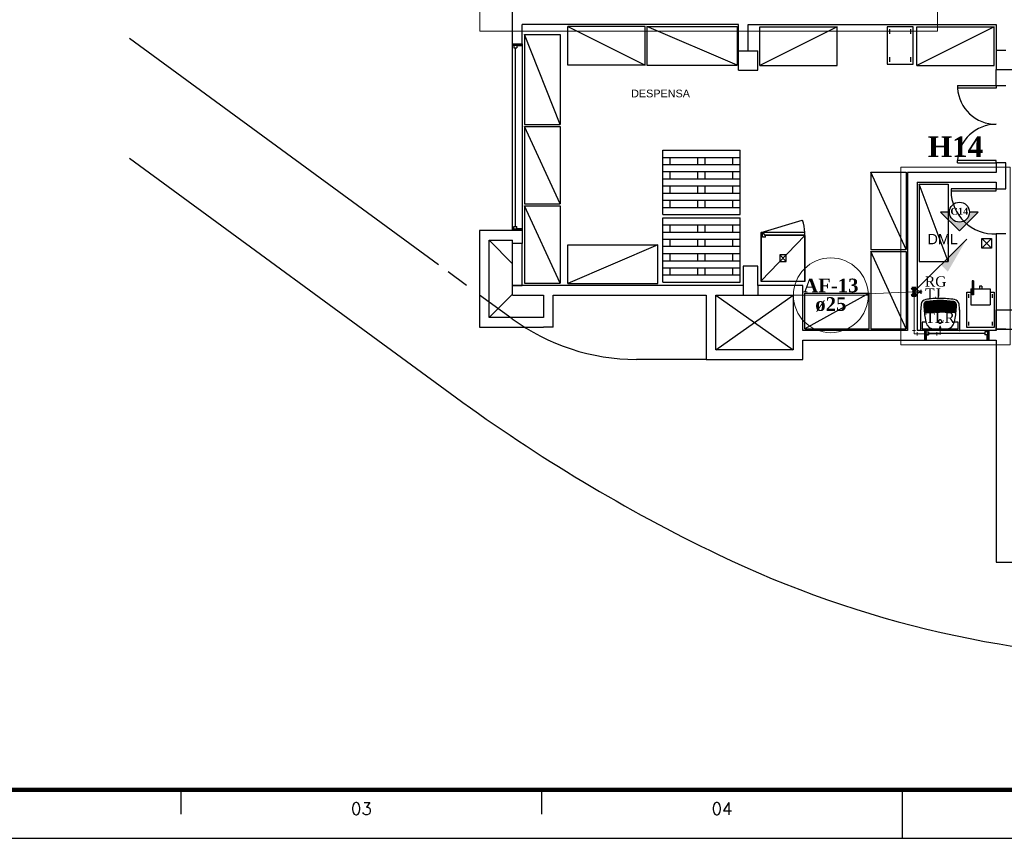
# Model space of a CAD drawing. Header units: millimetres. Extents: x 335 to 91596, y -1 to 84.
# Tile 2 of 87: x 347 to 367, y -1 to 16. Entities that reach past the tile are written whole.
import ezdxf

# ---------------------------------------------------------------- set-up
doc = ezdxf.new("R2010")
doc.units = ezdxf.units.MM
doc.header["$MEASUREMENT"] = 0
for name, color, linetype, lineweight in [('AF-Colunas', 7, 'Continuous', 20), ('AF-Conexões detalhe', 7, 'Continuous', 20), ('AF-Indicação coluna', 5, 'Continuous', 20), ('AF-Textos coluna', 7, 'Continuous', 20), ('AF-Textos conexão', 7, 'Continuous', 20), ('AF-Tubos detalhe', 5, 'Continuous', 20), ('DI-Detalhes', 7, 'Continuous', 20), ('Simbolos', 1, 'Continuous', 30), ('SIMBOLOS INT', 8, 'Continuous', 5)]:
    doc.layers.add(name, color=color, linetype=linetype, lineweight=lineweight)
doc.layers.add('Margem', color=4, linetype='Continuous')
doc.styles.add('Arial', font='arial.ttf')
doc.styles.add('romans', font='romans')
doc.styles.add('TimesNewRoman', font='times.ttf')
doc.styles.add('TimesNewRomanN', font='timesbd.ttf')

msp = doc.modelspace()

# ---------------------------------------------------------------- hatches: boundary and pattern name
at = {"linetype": 'Continuous'}
msp.add_hatch(color=3, dxfattribs=at).paths.add_polyline_path([(366.4156, 12.3852), (366.5956, 12.3852), (366.2096, 11.9992), (365.8236, 12.3852), (366.0036, 12.3852), (366.0076, 12.3432), (366.0216, 12.3012), (366.0426, 12.2642), (366.0716, 12.2322), (366.1066, 12.2062), (366.1456, 12.1902), (366.1886, 12.1802), (366.2326, 12.1802), (366.2746, 12.1892), (366.3136, 12.2062), (366.3466, 12.2322), (366.3766, 12.2642), (366.3986, 12.3012), (366.4106, 12.3402)])
at = {"layer": 'AF-Colunas', "linetype": 'Continuous'}
msp.add_hatch(color=256, dxfattribs=at).paths.add_polyline_path([(365.8292, 11.2991), (365.9707, 11.1577), (366.3596, 11.8294), (365.8292, 11.2991)])
at = {"layer": 'Simbolos', "linetype": 'Continuous'}
for points in [[(365.2193, 10.8152), (365.3313, 10.8152), (365.2753, 10.7452)], [(365.2753, 10.7452), (365.2193, 10.6752), (365.3313, 10.6752)]]:
    msp.add_hatch(color=256, dxfattribs=at).paths.add_polyline_path(points)

# ---------------------------------------------------------------- linework, layer by layer
at = {"color": 7}
for p, q in [((357.008, 15.8522), (357.008, 20.6952)), ((361.66, 16.2502), (357.207, 16.2502)), ((361.66, 15.3082), (361.66, 16.2502)), ((361.86, 15.7062), (361.86, 16.2482)), ((361.86, 16.2482), (366.966, 16.2482)), ((366.966, 16.2482), (366.966, 15.7062)), ((364.724, 16.2052), (364.724, 15.4342)), ((365.255, 16.2052), (364.724, 16.2052)), ((364.772, 16.1572), (364.772, 16.0612)), ((365.207, 16.0612), (365.207, 16.1572)), ((365.255, 15.4342), (365.255, 16.2052)), ((355.482, 11.3002), (349.125, 15.9612)), ((357.008, 15.8522), (357.008, 15.8272)), ((357.008, 15.8522), (357.207, 15.8522)), ((357.008, 15.8272), (357.008, 15.8522)), ((357.094, 15.8272), (357.008, 15.8272)), ((357.008, 12.0052), (357.008, 15.8272)), ((357.008, 15.8272), (357.207, 15.8272)), ((357.035, 15.8272), (357.035, 15.7682)), ((357.094, 15.8272), (357.094, 15.7682)), ((357.207, 15.8102), (357.207, 15.8522)), ((357.207, 15.8522), (357.207, 15.8272)), ((357.207, 15.8272), (357.207, 12.0052)), ((357.035, 15.7682), (357.094, 15.7682)), ((357.064, 15.7682), (357.064, 12.0902)), ((357.207, 15.8102), (357.094, 15.8102)), ((361.66, 15.7062), (362.058, 15.7062)), ((362.058, 15.3082), (362.058, 15.7062)), ((362.058, 15.5072), (362.058, 15.7062)), ((366.966, 15.7192), (367.167, 15.7192)), ((366.966, 15.7062), (366.966, 15.3212)), ((364.724, 15.4342), (365.255, 15.4342)), ((364.772, 15.5792), (364.772, 15.4822)), ((365.207, 15.4822), (365.207, 15.5792)), ((361.66, 15.3082), (362.058, 15.3082)), ((361.959, 15.3082), (362.058, 15.3082)), ((366.966, 15.3212), (367.364, 15.3212)), ((366.966, 14.9922), (366.966, 15.3212)), ((366.17, 14.9922), (366.966, 14.9922)), ((366.17, 14.9922), (366.17, 14.9422)), ((366.966, 14.9422), (366.17, 14.9422)), ((366.966, 14.9922), (366.966, 14.9422)), ((366.966, 14.9922), (367.167, 14.9922)), ((360.102, 12.3362), (360.102, 13.6632)), ((360.102, 13.6632), (361.694, 13.6632)), ((361.694, 12.3362), (361.694, 13.6632)), ((349.125, 13.4942), (355.825, 8.5832)), ((360.102, 13.5142), (361.694, 13.5142)), ((360.251, 13.3682), (360.251, 13.5142)), ((360.825, 13.3682), (360.825, 13.5142)), ((360.972, 13.3682), (360.972, 13.5142)), ((361.547, 13.3682), (361.547, 13.5142)), ((366.966, 13.4482), (366.17, 13.4482)), ((366.17, 13.3982), (366.17, 13.4482)), ((366.17, 13.3982), (366.966, 13.3982)), ((366.966, 13.3982), (366.966, 13.4482)), ((367.167, 13.3982), (366.966, 13.3982)), ((366.966, 13.3982), (366.966, 13.1992)), ((360.102, 13.3682), (361.694, 13.3682)), ((360.102, 13.2212), (361.694, 13.2212)), ((360.251, 13.0732), (360.251, 13.2212)), ((360.825, 13.0732), (360.825, 13.2212)), ((360.972, 13.0732), (360.972, 13.2212)), ((361.547, 13.0732), (361.547, 13.2212)), ((365.143, 13.1992), (365.143, 9.9452)), ((366.966, 13.1992), (365.143, 13.1992)), ((360.102, 13.0732), (361.694, 13.0732)), ((365.342, 13.0002), (365.342, 9.9452)), ((365.342, 13.0002), (366.966, 13.0002)), ((366.966, 13.0002), (366.966, 12.8672)), ((360.102, 12.9252), (361.694, 12.9252)), ((360.102, 12.7792), (361.694, 12.7792)), ((360.251, 12.7792), (360.251, 12.9252)), ((360.825, 12.7792), (360.825, 12.9252)), ((360.972, 12.7792), (360.972, 12.9252)), ((361.547, 12.7792), (361.547, 12.9252)), ((365.382, 12.9602), (365.382, 11.3682)), ((365.979, 11.3682), (365.382, 12.9602)), ((365.382, 12.9602), (365.979, 12.9602)), ((365.979, 12.9602), (365.979, 11.3682)), ((360.102, 12.6312), (361.694, 12.6312)), ((360.251, 12.4842), (360.251, 12.6312)), ((360.825, 12.4842), (360.825, 12.6312)), ((360.972, 12.4842), (360.972, 12.6312)), ((361.547, 12.4842), (361.547, 12.6312)), ((360.102, 12.4842), (361.694, 12.4842)), ((360.102, 12.3362), (361.694, 12.3362)), ((360.102, 10.9432), (360.102, 12.2702)), ((360.102, 12.2702), (361.694, 12.2702)), ((361.694, 10.9432), (361.694, 12.2702)), ((357.008, 12.0052), (356.325, 12.0052)), ((356.325, 12.0052), (356.325, 10.0152)), ((357.094, 12.0312), (357.008, 12.0312)), ((357.008, 12.0052), (357.008, 12.0312)), ((357.008, 12.0312), (357.207, 12.0312)), ((357.207, 12.0052), (357.008, 12.0052)), ((357.035, 12.0902), (357.094, 12.0902)), ((357.035, 12.0312), (357.035, 12.0902)), ((357.094, 12.0312), (357.094, 12.0902)), ((357.094, 12.0472), (357.207, 12.0472)), ((357.207, 12.0472), (357.207, 12.0052)), ((357.207, 12.0052), (357.207, 11.7392)), ((360.102, 12.1222), (361.694, 12.1222)), ((360.102, 11.9752), (361.694, 11.9752)), ((360.251, 11.9752), (360.251, 12.1222)), ((360.825, 11.9752), (360.825, 12.1222)), ((360.972, 11.9752), (360.972, 12.1222)), ((361.547, 11.9752), (361.547, 12.1222)), ((362.13, 11.9112), (362.13, 11.9652)), ((363.026, 11.9652), (362.13, 11.9652)), ((362.13, 11.9652), (362.13, 11.9112)), ((362.13, 11.9112), (362.13, 11.9652)), ((363.026, 11.9112), (363.026, 11.9652)), ((356.525, 11.8062), (357.008, 11.8062)), ((356.525, 10.2142), (356.525, 11.8062)), ((356.525, 11.8062), (357.008, 11.3212)), ((357.008, 11.7392), (357.008, 11.8062)), ((360.102, 11.8272), (361.694, 11.8272)), ((360.251, 11.6812), (360.251, 11.8272)), ((360.825, 11.6812), (360.825, 11.8272)), ((360.972, 11.6812), (360.972, 11.8272)), ((361.547, 11.6812), (361.547, 11.8272)), ((362.153, 11.9112), (362.13, 11.9112)), ((362.153, 11.9052), (362.13, 11.9052)), ((362.13, 10.9702), (362.13, 11.9052)), ((362.13, 11.9052), (362.13, 10.9702)), ((362.13, 10.9562), (362.13, 11.9052)), ((363.026, 11.9052), (362.13, 10.9702)), ((362.153, 11.8672), (362.153, 11.9512)), ((362.169, 11.9512), (362.153, 11.9512)), ((362.214, 11.8672), (362.153, 11.8672)), ((362.169, 11.9512), (362.214, 11.8912)), ((363.026, 11.9112), (362.198, 11.9112)), ((363.026, 11.9052), (362.206, 11.9052)), ((362.214, 11.8672), (362.214, 11.8912)), ((362.985, 11.9052), (362.985, 11.9112)), ((363.026, 10.9702), (363.026, 11.9052)), ((363.026, 10.9702), (363.026, 11.9052)), ((363.026, 11.9052), (363.026, 10.9702)), ((363.026, 10.9702), (363.026, 11.9052)), ((363.026, 11.9052), (363.026, 10.9562)), ((366.669, 11.6402), (366.868, 11.8402)), ((366.669, 11.8402), (366.868, 11.6402)), ((366.966, 11.9382), (366.966, 9.9452)), ((367.167, 11.9382), (366.966, 11.9382)), ((366.966, 11.9382), (366.966, 9.9452)), ((357.008, 10.6782), (357.008, 11.7392)), ((357.207, 11.7392), (357.008, 11.7392)), ((357.207, 10.8772), (357.207, 11.7392)), ((360.102, 11.6812), (361.694, 11.6812)), ((360.102, 11.5332), (361.694, 11.5332)), ((360.102, 11.3852), (361.694, 11.3852)), ((360.251, 11.3852), (360.251, 11.5332)), ((360.825, 11.3852), (360.825, 11.5332)), ((360.972, 11.3852), (360.972, 11.5332)), ((361.547, 11.3852), (361.547, 11.5332)), ((362.644, 11.3702), (362.511, 11.5032)), ((365.382, 11.3682), (365.979, 11.3682)), ((356.061, 10.8772), (355.681, 11.1552)), ((360.102, 11.2382), (361.694, 11.2382)), ((360.251, 11.0922), (360.251, 11.2382)), ((360.825, 11.0922), (360.825, 11.2382)), ((360.972, 11.0922), (360.972, 11.2382)), ((361.547, 11.0922), (361.547, 11.2382)), ((362.058, 11.2752), (361.76, 11.2752)), ((361.76, 11.2752), (361.76, 10.6782)), ((362.058, 10.8772), (362.058, 11.2752)), ((360.102, 11.0922), (361.694, 11.0922)), ((363.026, 10.9562), (362.13, 10.9562)), ((366.499, 10.9672), (366.472, 10.9672)), ((366.472, 10.9672), (366.472, 10.6802)), ((366.499, 10.9672), (366.499, 10.6802)), ((361.76, 10.8772), (357.008, 10.8772)), ((357.008, 10.8772), (357.207, 10.8772)), ((360.102, 10.9432), (361.694, 10.9432)), ((362.986, 10.8772), (362.058, 10.8772)), ((362.058, 10.8772), (362.058, 10.6782)), ((362.986, 9.9452), (362.986, 10.8772)), ((366.447, 10.8032), (366.472, 10.8032)), ((366.447, 10.8032), (366.447, 10.4732)), ((366.499, 10.8032), (366.845, 10.8032)), ((366.622, 10.8612), (366.622, 10.8032)), ((366.674, 10.8612), (366.622, 10.8612)), ((366.674, 10.8612), (366.674, 10.8032)), ((366.845, 10.8032), (366.845, 10.4732)), ((357, 10.1872), (356.331, 10.6782)), ((356.525, 10.2142), (357.008, 10.6972)), ((357.008, 10.6782), (357.643, 10.6782)), ((357.643, 10.6782), (357.643, 10.2142)), ((357.843, 10.6782), (360.996, 10.6782)), ((357.843, 10.0152), (357.843, 10.6782)), ((360.996, 10.6782), (360.996, 9.3512)), ((361.197, 9.5502), (361.197, 10.6782)), ((361.197, 10.6782), (362.789, 10.6782)), ((361.197, 9.5502), (362.789, 10.6782)), ((361.197, 10.6782), (362.789, 9.5502)), ((362.789, 10.6782), (362.789, 9.5502)), ((366.364, 10.7372), (366.447, 10.7372)), ((366.364, 10.0072), (366.364, 10.7372)), ((366.404, 10.6172), (366.404, 10.6972)), ((366.499, 10.6802), (366.472, 10.6802)), ((366.845, 10.7372), (366.928, 10.7372)), ((366.886, 10.6972), (366.886, 10.6202)), ((366.928, 10.7372), (366.928, 10.0092)), ((366.447, 10.4732), (366.845, 10.4732)), ((366.966, 10.3702), (367.167, 10.3702)), ((366.966, 10.3702), (367.167, 10.3702)), ((357.643, 10.2142), (356.525, 10.2142)), ((356.325, 10.0152), (357.643, 10.0152)), ((357.843, 10.0152), (357.643, 10.0152)), ((365.143, 9.9452), (362.986, 9.9452)), ((365.491, 9.9452), (365.342, 9.9452)), ((366.818, 9.9452), (365.491, 9.9452)), ((365.491, 9.9452), (365.491, 9.7452)), ((365.491, 9.9452), (365.491, 9.7452)), ((365.491, 9.9452), (365.516, 9.9452)), ((365.516, 9.8582), (365.516, 9.9452)), ((365.516, 9.9452), (365.516, 9.7452)), ((366.928, 10.0092), (366.364, 10.0072)), ((366.404, 10.0482), (366.404, 10.1272)), ((366.794, 9.8582), (366.794, 9.9452)), ((366.818, 9.9452), (366.794, 9.9452)), ((366.794, 9.7452), (366.794, 9.9452)), ((366.966, 9.9452), (366.818, 9.9452)), ((366.818, 9.7452), (366.818, 9.9452)), ((366.818, 9.9452), (366.818, 9.7452)), ((366.886, 10.1272), (366.886, 10.0482)), ((367.167, 9.9722), (366.966, 9.9722)), ((362.986, 9.3512), (362.986, 9.7452)), ((362.986, 9.7452), (365.491, 9.7452)), ((365.533, 9.7452), (365.491, 9.7452)), ((365.491, 9.7452), (366.818, 9.7452)), ((365.516, 9.9192), (365.576, 9.9192)), ((365.516, 9.8582), (365.576, 9.8582)), ((365.533, 9.7452), (365.533, 9.8582)), ((365.576, 9.9192), (365.576, 9.8582)), ((365.576, 9.8892), (366.733, 9.8892)), ((366.733, 9.9192), (366.733, 9.8582)), ((366.794, 9.9192), (366.733, 9.9192)), ((366.794, 9.8582), (366.733, 9.8582)), ((366.775, 9.8582), (366.775, 9.7452)), ((366.775, 9.7452), (366.818, 9.7452)), ((366.818, 9.7452), (366.966, 9.7452)), ((366.966, 9.7452), (366.966, 5.1722)), ((362.789, 9.5502), (361.197, 9.5502)), ((360.996, 9.3512), (359.558, 9.3512)), ((360.996, 9.3512), (362.986, 9.3512)), ((366.966, 7.4172), (366.966, 5.1722)), ((366.966, 5.1722), (378.311, 5.1722))]:
    msp.add_line(p, q, dxfattribs=at)
at = {"color": 3}
for p, q in [((366.2096, 11.9992), (365.8236, 12.3852)), ((366.0036, 12.3852), (365.8236, 12.3852)), ((366.5956, 12.3852), (366.2096, 11.9992)), ((366.5956, 12.3852), (366.4156, 12.3852))]:
    msp.add_line(p, q, dxfattribs=at)
at = {"color": 7, "linetype": 'Continuous'}
msp.add_line((362.13, 11.9652), (362.974, 12.2202), dxfattribs=at)
at = {"color": 8}
for p, q in [((365.533, 10.5452), (365.536, 10.5452)), ((365.414, 9.9492), (365.414, 10.3702)), ((365.544, 10.3922), (365.505, 10.3912)), ((365.592, 10.3962), (365.544, 10.3922)), ((365.64, 10.3982), (365.592, 10.3962)), ((365.687, 10.4002), (365.64, 10.3982)), ((365.735, 10.4002), (365.687, 10.4002)), ((365.783, 10.4022), (365.735, 10.4002)), ((365.834, 10.4022), (365.783, 10.4022)), ((365.881, 10.4002), (365.834, 10.4022)), ((365.929, 10.4002), (365.881, 10.4002)), ((365.977, 10.3982), (365.929, 10.4002)), ((366.025, 10.3962), (365.977, 10.3982)), ((366.072, 10.3952), (366.025, 10.3962)), ((366.12, 10.3912), (366.072, 10.3952)), ((366.21, 10.3702), (366.21, 9.9492)), ((366.206, 9.9452), (365.417, 9.9452)), ((365.441, 10.1092), (365.441, 9.9922)), ((365.449, 9.9812), (365.64, 9.9812)), ((365.515, 10.1202), (365.452, 10.1202)), ((365.67, 9.9822), (365.955, 9.9812)), ((365.67, 9.9812), (365.955, 9.9812)), ((365.985, 9.9812), (366.174, 9.9812)), ((366.174, 10.1202), (366.11, 10.1202)), ((366.185, 9.9922), (366.185, 10.1092))]:
    msp.add_line(p, q, dxfattribs=at)
at = {"color": 7}
for points in [[(357.008, 15.8522), (357.207, 15.8522), (357.207, 16.2502)], [(357.258, 16.0452), (357.258, 14.1872), (357.986, 14.1872), (357.258, 16.0452), (357.986, 16.0452), (357.986, 14.1872)], [(359.738, 15.4142), (358.146, 15.4142), (358.146, 16.2102), (359.738, 15.4142), (359.738, 16.2102), (358.146, 16.2102)], [(359.774, 16.2102), (361.632, 16.2102), (361.632, 15.4142), (359.774, 16.2102), (359.774, 15.4142), (361.632, 15.4142)], [(362.098, 15.4092), (363.69, 15.4092), (363.69, 16.2052), (362.098, 15.4092), (362.098, 16.2052), (363.69, 16.2052)], [(365.336, 15.4092), (366.928, 15.4092), (366.928, 16.2052), (365.336, 15.4092), (365.336, 16.2052), (366.928, 16.2052)], [(357.258, 14.1462), (357.258, 12.5542), (357.986, 12.5542), (357.258, 14.1462), (357.986, 14.1462), (357.986, 12.5542)], [(366.966, 13.0002), (366.966, 12.8672), (367.167, 12.8672), (367.167, 13.3982), (366.966, 13.3982), (366.966, 13.1992)], [(364.385, 13.2092), (364.385, 11.6172), (365.113, 11.6172), (364.385, 13.2092), (365.113, 13.2092), (365.113, 11.6172)], [(366.966, 13.0002), (366.966, 12.8672)], [(357.258, 12.5152), (357.258, 10.9232), (357.986, 10.9232), (357.258, 12.5152), (357.986, 12.5152), (357.986, 10.9232)], [(366.669, 11.6402), (366.669, 11.8402), (366.868, 11.8402), (366.868, 11.6402), (366.669, 11.6402)], [(358.144, 10.9162), (360.001, 10.9162), (360.001, 11.7122), (358.144, 10.9162), (358.144, 11.7122), (360.001, 11.7122)], [(364.385, 11.5762), (364.385, 9.9842), (365.113, 9.9842), (364.385, 11.5762), (365.113, 11.5762), (365.113, 9.9842)], [(363.028, 9.9842), (364.354, 9.9842), (364.354, 10.7152), (363.028, 9.9842), (363.028, 10.7152), (364.354, 10.7152)]]:
    msp.add_lwpolyline(points, dxfattribs=at)
for points in [[(366.966, 12.8672), (366.038, 12.8672), (366.038, 12.8272), (366.966, 12.8272), (366.966, 12.8672)], [(362.511, 11.5032), (362.511, 11.3702), (362.644, 11.3702), (362.644, 11.5032), (362.511, 11.5032)], [(366.966, 10.3702), (367.364, 10.3702), (367.364, 9.9682), (366.966, 9.9682), (366.966, 10.3702)]]:
    msp.add_lwpolyline(points, close=True, dxfattribs=at)
at = {"color": 8}
for points in [[(365.533, 10.5452), (365.531, 10.5452), (365.525, 10.5432), (365.521, 10.5412), (365.52, 10.5412)], [(365.521, 10.5302), (365.559, 10.5342), (365.596, 10.5382), (365.633, 10.5412), (365.67, 10.5432), (365.707, 10.5452), (365.744, 10.5452), (365.782, 10.5462), (365.819, 10.5462), (365.856, 10.5452), (365.893, 10.5452), (365.931, 10.5432), (365.969, 10.5412), (366.006, 10.5392), (366.043, 10.5352), (366.08, 10.5332), (366.104, 10.5302)], [(366.09, 10.5452), (366.089, 10.5452), (366.089, 10.5452)], [(365.52, 10.5412), (365.516, 10.5392), (365.512, 10.5382), (365.509, 10.5352), (365.505, 10.5342), (365.501, 10.5302), (365.499, 10.5272), (365.495, 10.5252), (365.491, 10.5222), (365.489, 10.5182), (365.485, 10.5132), (365.484, 10.5092), (365.483, 10.5062), (365.48, 10.5022), (365.48, 10.4982), (365.479, 10.4932), (365.479, 10.4902), (365.477, 10.4852)], [(365.504, 10.4482), (365.504, 10.4482), (365.501, 10.4482), (365.501, 10.4482), (365.501, 10.4482), (365.501, 10.4482), (365.5, 10.4482), (365.5, 10.4482), (365.5, 10.4482), (365.499, 10.4482), (365.499, 10.4482), (365.499, 10.4502), (365.496, 10.4502), (365.496, 10.4502), (365.496, 10.4512), (365.496, 10.4512), (365.495, 10.4512), (365.495, 10.4542), (365.495, 10.4552), (365.495, 10.4552), (365.493, 10.4562), (365.493, 10.4592), (365.493, 10.4592), (365.493, 10.4592), (365.493, 10.4612), (365.493, 10.4632), (365.495, 10.4632), (365.495, 10.4652), (365.495, 10.4652), (365.495, 10.4652), (365.495, 10.4662), (365.496, 10.4662), (365.496, 10.4662), (365.496, 10.4692), (365.496, 10.4692), (365.499, 10.4692), (365.499, 10.4692), (365.499, 10.4692), (365.5, 10.4692), (365.5, 10.4692), (365.5, 10.4692), (365.5, 10.4702)], [(365.495, 10.4242), (365.495, 10.4242), (365.495, 10.4242), (365.493, 10.4272), (365.493, 10.4272), (365.493, 10.4282), (365.493, 10.4282), (365.493, 10.4302), (365.493, 10.4302), (365.493, 10.4302), (365.493, 10.4322), (365.493, 10.4322), (365.493, 10.4342), (365.493, 10.4342), (365.493, 10.4352), (365.493, 10.4352), (365.495, 10.4352), (365.495, 10.4382)], [(365.495, 10.4382), (365.495, 10.4382), (365.495, 10.4382), (365.495, 10.4392), (365.495, 10.4392), (365.496, 10.4392), (365.496, 10.4392), (365.496, 10.4402), (365.496, 10.4402), (365.499, 10.4402), (365.499, 10.4402), (365.499, 10.4402), (365.5, 10.4432), (365.5, 10.4432), (365.5, 10.4432), (365.5, 10.4432)], [(365.504, 10.4192), (365.504, 10.4192), (365.501, 10.4192), (365.501, 10.4192), (365.501, 10.4192), (365.501, 10.4192), (365.5, 10.4192), (365.5, 10.4192), (365.5, 10.4192), (365.499, 10.4192), (365.499, 10.4222), (365.499, 10.4222), (365.496, 10.4222), (365.496, 10.4222), (365.496, 10.4232), (365.496, 10.4232), (365.495, 10.4242)], [(365.499, 10.3922), (365.499, 10.3922), (365.496, 10.3952), (365.496, 10.3952), (365.496, 10.3952), (365.496, 10.3962), (365.496, 10.3962), (365.495, 10.3962), (365.495, 10.3982), (365.495, 10.3982), (365.495, 10.4002), (365.495, 10.4002), (365.495, 10.4022), (365.495, 10.4022), (365.495, 10.4022), (365.495, 10.4032), (365.495, 10.4032), (365.495, 10.4062), (365.495, 10.4062), (365.495, 10.4072), (365.495, 10.4072), (365.496, 10.4072), (365.496, 10.4082), (365.496, 10.4082)], [(365.507, 10.4772), (365.505, 10.4772), (365.505, 10.4772), (365.505, 10.4772), (365.504, 10.4772), (365.504, 10.4772), (365.504, 10.4772), (365.501, 10.4772), (365.501, 10.4772), (365.501, 10.4792), (365.501, 10.4792), (365.5, 10.4792), (365.5, 10.4792), (365.5, 10.4792), (365.499, 10.4812), (365.499, 10.4812), (365.499, 10.4822), (365.499, 10.4822), (365.496, 10.4852), (365.496, 10.4862), (365.496, 10.4872), (365.496, 10.4872), (365.496, 10.4902), (365.496, 10.4912), (365.496, 10.4912), (365.496, 10.4932), (365.496, 10.4952), (365.496, 10.4952), (365.499, 10.4952), (365.499, 10.4972), (365.499, 10.4972), (365.499, 10.4972), (365.5, 10.4982), (365.5, 10.4982), (365.5, 10.4982), (365.5, 10.4982), (365.501, 10.4982), (365.501, 10.5012), (365.501, 10.5012), (365.504, 10.5012), (365.504, 10.5012), (365.504, 10.5012)], [(365.496, 10.4082), (365.496, 10.4082), (365.496, 10.4112), (365.499, 10.4112), (365.499, 10.4112), (365.499, 10.4122), (365.499, 10.4122), (365.5, 10.4122), (365.5, 10.4122), (365.5, 10.4122), (365.501, 10.4122), (365.501, 10.4122), (365.501, 10.4142), (365.504, 10.4142), (365.504, 10.4142)], [(365.501, 10.3632), (365.501, 10.3632), (365.5, 10.3642), (365.5, 10.3642), (365.5, 10.3642), (365.5, 10.3642), (365.499, 10.3642), (365.499, 10.3662), (365.499, 10.3662), (365.499, 10.3662), (365.496, 10.3682), (365.496, 10.3682), (365.496, 10.3682), (365.496, 10.3702), (365.496, 10.3702), (365.496, 10.3712), (365.496, 10.3712), (365.496, 10.3742), (365.496, 10.3742), (365.496, 10.3752), (365.496, 10.3762), (365.496, 10.3762), (365.496, 10.3762), (365.499, 10.3792), (365.499, 10.3792), (365.499, 10.3802), (365.499, 10.3802), (365.5, 10.3802), (365.5, 10.3802)], [(365.505, 10.3912), (365.504, 10.3912), (365.504, 10.3912), (365.504, 10.3912), (365.504, 10.3912), (365.504, 10.3912), (365.501, 10.3912), (365.501, 10.3912), (365.501, 10.3912), (365.5, 10.3912), (365.5, 10.3912), (365.5, 10.3922), (365.5, 10.3922), (365.499, 10.3922), (365.499, 10.3922)], [(365.505, 10.3322), (365.505, 10.3322), (365.505, 10.3342), (365.504, 10.3342), (365.504, 10.3342), (365.504, 10.3342), (365.504, 10.3342), (365.501, 10.3342), (365.501, 10.3362), (365.501, 10.3362), (365.5, 10.3362), (365.5, 10.3382), (365.5, 10.3382), (365.5, 10.3392), (365.5, 10.3392), (365.5, 10.3422), (365.5, 10.3422), (365.499, 10.3432), (365.499, 10.3432), (365.5, 10.3442), (365.5, 10.3442), (365.5, 10.3472), (365.5, 10.3472), (365.5, 10.3482), (365.5, 10.3482), (365.5, 10.3482), (365.5, 10.3502), (365.501, 10.3502), (365.501, 10.3502), (365.501, 10.3502), (365.501, 10.3522), (365.504, 10.3522), (365.504, 10.3522)], [(365.5, 10.4702), (365.537, 10.4742), (365.575, 10.4772), (365.612, 10.4792), (365.649, 10.4822), (365.686, 10.4852), (365.723, 10.4862), (365.76, 10.4862), (365.798, 10.4872), (365.835, 10.4872), (365.871, 10.4862), (365.909, 10.4862), (365.946, 10.4852), (365.983, 10.4822), (366.021, 10.4792), (366.058, 10.4772), (366.094, 10.4742), (366.125, 10.4702)], [(365.5, 10.4432), (365.539, 10.4462), (365.576, 10.4502), (365.613, 10.4512), (365.651, 10.4552), (365.69, 10.4562), (365.727, 10.4592), (365.764, 10.4592), (365.803, 10.4592), (365.84, 10.4592), (365.877, 10.4592), (365.915, 10.4562), (365.953, 10.4552), (365.99, 10.4542), (366.03, 10.4502), (366.066, 10.4482), (366.104, 10.4442), (366.125, 10.4402)], [(365.5, 10.3802), (365.5, 10.3822), (365.5, 10.3822), (365.501, 10.3822), (365.501, 10.3822), (365.501, 10.3842), (365.501, 10.3842), (365.504, 10.3842), (365.504, 10.3842), (365.504, 10.3842), (365.505, 10.3842), (365.505, 10.3842), (365.505, 10.3842)], [(365.507, 10.3602), (365.507, 10.3602), (365.507, 10.3602), (365.505, 10.3602), (365.505, 10.3602), (365.505, 10.3602), (365.505, 10.3602), (365.504, 10.3632), (365.504, 10.3632), (365.504, 10.3632), (365.501, 10.3632), (365.501, 10.3632)], [(365.505, 10.5172), (365.504, 10.5182), (365.504, 10.5182), (365.504, 10.5192), (365.504, 10.5192), (365.504, 10.5222), (365.504, 10.5222), (365.504, 10.5232), (365.504, 10.5232), (365.504, 10.5232), (365.504, 10.5252), (365.504, 10.5252), (365.505, 10.5252), (365.505, 10.5272), (365.505, 10.5272), (365.505, 10.5272), (365.505, 10.5272), (365.507, 10.5292), (365.507, 10.5292), (365.507, 10.5292), (365.509, 10.5292), (365.509, 10.5292), (365.509, 10.5302), (365.509, 10.5302), (365.511, 10.5302), (365.511, 10.5302)], [(365.504, 10.5012), (365.541, 10.5032), (365.579, 10.5072), (365.617, 10.5092), (365.655, 10.5132), (365.691, 10.5142), (365.728, 10.5172), (365.767, 10.5172), (365.804, 10.5172), (365.842, 10.5172), (365.881, 10.5172), (365.918, 10.5142), (365.955, 10.5132), (365.993, 10.5112), (366.031, 10.5072), (366.068, 10.5032), (366.105, 10.5012), (366.121, 10.4982)], [(366.121, 10.4482), (366.084, 10.4512), (366.047, 10.4552), (366.011, 10.4592), (365.974, 10.4592), (365.937, 10.4612), (365.899, 10.4632), (365.863, 10.4652), (365.826, 10.4652), (365.788, 10.4652), (365.751, 10.4632), (365.714, 10.4632), (365.676, 10.4612), (365.64, 10.4592), (365.603, 10.4562), (365.568, 10.4542), (365.531, 10.4502), (365.504, 10.4482)], [(366.121, 10.4182), (366.084, 10.4232), (366.047, 10.4272), (366.01, 10.4282), (365.971, 10.4322), (365.934, 10.4342), (365.897, 10.4352), (365.86, 10.4352), (365.823, 10.4352), (365.783, 10.4352), (365.746, 10.4352), (365.708, 10.4342), (365.671, 10.4322), (365.633, 10.4302), (365.596, 10.4282), (365.559, 10.4242), (365.521, 10.4222), (365.504, 10.4192)], [(365.504, 10.4142), (365.552, 10.4162), (365.6, 10.4192), (365.648, 10.4222), (365.696, 10.4232), (365.744, 10.4232), (365.792, 10.4242), (365.84, 10.4242), (365.887, 10.4232), (365.937, 10.4232), (365.985, 10.4222), (366.033, 10.4192), (366.08, 10.4162), (366.121, 10.4142)], [(365.504, 10.3522), (365.504, 10.3522), (365.504, 10.3542), (365.505, 10.3542), (365.505, 10.3542), (365.505, 10.3542), (365.505, 10.3542), (365.507, 10.3542), (365.507, 10.3542), (365.507, 10.3552), (365.507, 10.3552), (365.509, 10.3552)], [(365.515, 10.5072), (365.515, 10.5072), (365.515, 10.5072), (365.512, 10.5072), (365.512, 10.5072), (365.512, 10.5072), (365.511, 10.5072), (365.511, 10.5072), (365.511, 10.5072), (365.509, 10.5072), (365.509, 10.5092), (365.509, 10.5092), (365.509, 10.5092), (365.507, 10.5092), (365.507, 10.5112), (365.507, 10.5112), (365.505, 10.5132), (365.505, 10.5132), (365.505, 10.5142), (365.505, 10.5172), (365.505, 10.5172)], [(365.505, 10.3842), (365.553, 10.3872), (365.601, 10.3902), (365.649, 10.3912), (365.698, 10.3922), (365.746, 10.3952), (365.794, 10.3952), (365.842, 10.3952), (365.889, 10.3952), (365.939, 10.3922), (365.987, 10.3912), (366.035, 10.3902), (366.082, 10.3872), (366.12, 10.3842)], [(366.12, 10.4772), (366.08, 10.4812), (366.043, 10.4852), (366.006, 10.4862), (365.969, 10.4902), (365.931, 10.4912), (365.894, 10.4932), (365.858, 10.4932), (365.819, 10.4932), (365.782, 10.4932), (365.744, 10.4932), (365.707, 10.4912), (365.67, 10.4902), (365.633, 10.4872), (365.595, 10.4862), (365.557, 10.4822), (365.52, 10.4792), (365.507, 10.4772)], [(366.117, 10.3632), (366.069, 10.3642), (366.022, 10.3682), (365.974, 10.3702), (365.926, 10.3702), (365.878, 10.3712), (365.831, 10.3712), (365.782, 10.3712), (365.734, 10.3712), (365.686, 10.3702), (365.639, 10.3682), (365.591, 10.3662), (365.543, 10.3642), (365.507, 10.3602)], [(365.509, 10.3552), (365.557, 10.3582), (365.607, 10.3602), (365.655, 10.3632), (365.703, 10.3642), (365.751, 10.3642), (365.802, 10.3642), (365.85, 10.3642), (365.898, 10.3642), (365.946, 10.3632), (365.995, 10.3632), (366.043, 10.3592), (366.093, 10.3582), (366.116, 10.3552)], [(365.511, 10.5302), (365.512, 10.5302), (365.512, 10.5302), (365.515, 10.5302), (365.516, 10.5302), (365.517, 10.5302), (365.517, 10.5302), (365.52, 10.5302), (365.521, 10.5302)], [(366.114, 10.3322), (366.066, 10.3362), (366.019, 10.3382), (365.969, 10.3392), (365.921, 10.3422), (365.871, 10.3422), (365.824, 10.3422), (365.775, 10.3422), (365.727, 10.3422), (365.676, 10.3392), (365.629, 10.3382), (365.581, 10.3362), (365.532, 10.3342), (365.511, 10.3322)], [(366.11, 10.5062), (366.073, 10.5112), (366.037, 10.5132), (365.999, 10.5172), (365.962, 10.5182), (365.925, 10.5192), (365.887, 10.5222), (365.851, 10.5232), (365.814, 10.5232), (365.778, 10.5232), (365.74, 10.5222), (365.703, 10.5222), (365.666, 10.5192), (365.629, 10.5172), (365.592, 10.5142), (365.555, 10.5112), (365.517, 10.5072), (365.515, 10.5072)], [(366.104, 10.5302), (366.105, 10.5302), (366.106, 10.5302), (366.106, 10.5302), (366.109, 10.5302), (366.11, 10.5302), (366.112, 10.5302), (366.114, 10.5302), (366.114, 10.5292)], [(366.148, 10.4852), (366.148, 10.4872), (366.146, 10.4912), (366.146, 10.4952), (366.144, 10.4982), (366.144, 10.5022), (366.142, 10.5062), (366.141, 10.5092), (366.138, 10.5132), (366.137, 10.5172), (366.133, 10.5182), (366.132, 10.5222), (366.13, 10.5252), (366.126, 10.5272), (366.125, 10.5292), (366.121, 10.5332), (366.117, 10.5342), (366.114, 10.5352), (366.112, 10.5382), (366.109, 10.5392), (366.105, 10.5412)], [(366.121, 10.5172), (366.12, 10.5142), (366.12, 10.5132), (366.12, 10.5132), (366.12, 10.5112), (366.117, 10.5112), (366.117, 10.5092), (366.117, 10.5092), (366.117, 10.5092), (366.116, 10.5072), (366.116, 10.5072), (366.116, 10.5072), (366.114, 10.5072), (366.114, 10.5072), (366.114, 10.5072), (366.112, 10.5062), (366.112, 10.5062), (366.112, 10.5062), (366.11, 10.5062), (366.11, 10.5062), (366.11, 10.5062)], [(366.114, 10.5292), (366.116, 10.5292), (366.116, 10.5292), (366.116, 10.5292), (366.116, 10.5292), (366.117, 10.5292), (366.117, 10.5292), (366.117, 10.5292), (366.117, 10.5272), (366.12, 10.5272), (366.12, 10.5272), (366.12, 10.5272), (366.12, 10.5252), (366.12, 10.5252), (366.121, 10.5252), (366.121, 10.5252), (366.121, 10.5232), (366.121, 10.5232), (366.121, 10.5222), (366.121, 10.5222), (366.121, 10.5192), (366.121, 10.5192), (366.121, 10.5192), (366.121, 10.5182), (366.121, 10.5182), (366.121, 10.5172), (366.121, 10.5172)], [(366.116, 10.3552), (366.116, 10.3552), (366.117, 10.3552), (366.117, 10.3552), (366.117, 10.3552), (366.117, 10.3552), (366.12, 10.3552), (366.12, 10.3552), (366.12, 10.3542), (366.121, 10.3542), (366.121, 10.3542), (366.121, 10.3542), (366.121, 10.3522)], [(366.122, 10.3642), (366.122, 10.3632), (366.121, 10.3632), (366.121, 10.3632), (366.121, 10.3632), (366.121, 10.3632), (366.12, 10.3632), (366.12, 10.3632), (366.12, 10.3632), (366.117, 10.3632), (366.117, 10.3632), (366.117, 10.3632)], [(366.121, 10.4982), (366.121, 10.4982), (366.122, 10.4982), (366.122, 10.4982), (366.122, 10.4982), (366.125, 10.4982), (366.125, 10.4982), (366.125, 10.4982), (366.125, 10.4972), (366.126, 10.4972), (366.126, 10.4972), (366.126, 10.4972), (366.126, 10.4952), (366.126, 10.4952), (366.128, 10.4952), (366.128, 10.4932), (366.128, 10.4932), (366.128, 10.4912), (366.128, 10.4902), (366.128, 10.4902), (366.128, 10.4872), (366.128, 10.4862), (366.128, 10.4852), (366.128, 10.4852), (366.128, 10.4822), (366.126, 10.4812), (366.126, 10.4812), (366.126, 10.4812), (366.125, 10.4792), (366.125, 10.4792), (366.125, 10.4792), (366.125, 10.4772), (366.122, 10.4772), (366.122, 10.4772), (366.122, 10.4772), (366.121, 10.4772), (366.121, 10.4772), (366.121, 10.4772), (366.12, 10.4772), (366.12, 10.4772), (366.12, 10.4772), (366.12, 10.4772)], [(366.126, 10.3952), (366.126, 10.3922), (366.126, 10.3922), (366.125, 10.3922), (366.125, 10.3922), (366.125, 10.3922), (366.122, 10.3912), (366.122, 10.3912), (366.122, 10.3912), (366.121, 10.3912), (366.121, 10.3912), (366.121, 10.3912), (366.121, 10.3912), (366.12, 10.3912)], [(366.12, 10.3842), (366.12, 10.3842), (366.12, 10.3842), (366.121, 10.3842), (366.121, 10.3842), (366.121, 10.3842), (366.121, 10.3842), (366.122, 10.3842), (366.122, 10.3842), (366.122, 10.3842), (366.125, 10.3822), (366.125, 10.3822), (366.125, 10.3822), (366.125, 10.3822), (366.125, 10.3822)], [(366.121, 10.3522), (366.122, 10.3522), (366.122, 10.3522), (366.122, 10.3522), (366.122, 10.3502), (366.125, 10.3502), (366.125, 10.3502), (366.125, 10.3502), (366.125, 10.3482), (366.125, 10.3482), (366.125, 10.3472), (366.125, 10.3472), (366.126, 10.3442), (366.126, 10.3442), (366.126, 10.3432), (366.126, 10.3432), (366.125, 10.3422), (366.125, 10.3422), (366.125, 10.3392), (366.125, 10.3392), (366.125, 10.3382), (366.125, 10.3382), (366.122, 10.3382), (366.122, 10.3362), (366.122, 10.3362), (366.121, 10.3362), (366.121, 10.3342), (366.121, 10.3342), (366.12, 10.3342), (366.12, 10.3342), (366.12, 10.3342)], [(366.125, 10.4702), (366.125, 10.4702), (366.125, 10.4702), (366.126, 10.4702), (366.126, 10.4702), (366.126, 10.4692), (366.126, 10.4692), (366.128, 10.4692), (366.128, 10.4692), (366.128, 10.4692), (366.128, 10.4662), (366.13, 10.4662), (366.13, 10.4662), (366.13, 10.4662), (366.13, 10.4652), (366.13, 10.4652), (366.132, 10.4632), (366.132, 10.4632), (366.132, 10.4612), (366.132, 10.4592), (366.132, 10.4592), (366.132, 10.4562), (366.132, 10.4562), (366.13, 10.4552), (366.13, 10.4552), (366.13, 10.4542), (366.13, 10.4512), (366.128, 10.4512), (366.128, 10.4512), (366.128, 10.4502), (366.126, 10.4502), (366.126, 10.4502), (366.126, 10.4502), (366.125, 10.4482), (366.125, 10.4482), (366.125, 10.4482), (366.122, 10.4482), (366.122, 10.4482), (366.122, 10.4482), (366.121, 10.4482), (366.121, 10.4482), (366.121, 10.4482)], [(366.13, 10.4232), (366.128, 10.4232), (366.128, 10.4222), (366.128, 10.4222), (366.128, 10.4222), (366.126, 10.4192), (366.126, 10.4192), (366.126, 10.4192), (366.125, 10.4192), (366.125, 10.4192), (366.125, 10.4192), (366.122, 10.4182), (366.122, 10.4182), (366.122, 10.4182), (366.121, 10.4182), (366.121, 10.4182), (366.121, 10.4182)], [(366.121, 10.4142), (366.122, 10.4142), (366.122, 10.4142), (366.122, 10.4142), (366.122, 10.4142), (366.125, 10.4142), (366.125, 10.4122), (366.125, 10.4122), (366.126, 10.4122), (366.126, 10.4122), (366.126, 10.4122), (366.126, 10.4112), (366.128, 10.4112), (366.128, 10.4112), (366.128, 10.4082)], [(366.125, 10.3822), (366.126, 10.3802), (366.126, 10.3802), (366.126, 10.3802), (366.126, 10.3792), (366.126, 10.3792), (366.128, 10.3792), (366.128, 10.3762), (366.128, 10.3762), (366.128, 10.3752), (366.128, 10.3752), (366.128, 10.3742), (366.128, 10.3742), (366.128, 10.3712), (366.128, 10.3712), (366.128, 10.3702), (366.128, 10.3702), (366.128, 10.3682), (366.128, 10.3682), (366.126, 10.3682), (366.126, 10.3662), (366.126, 10.3662), (366.126, 10.3662), (366.125, 10.3642), (366.125, 10.3642), (366.125, 10.3642), (366.122, 10.3642), (366.122, 10.3642)], [(366.125, 10.4402), (366.125, 10.4402), (366.125, 10.4402), (366.125, 10.4402), (366.126, 10.4402), (366.126, 10.4402), (366.126, 10.4402), (366.128, 10.4402), (366.128, 10.4392), (366.128, 10.4392), (366.128, 10.4392), (366.13, 10.4392), (366.13, 10.4382), (366.13, 10.4382), (366.13, 10.4382), (366.13, 10.4352)], [(366.128, 10.4082), (366.128, 10.4082), (366.128, 10.4082), (366.13, 10.4072), (366.13, 10.4072), (366.13, 10.4072), (366.13, 10.4062), (366.13, 10.4062), (366.13, 10.4032), (366.13, 10.4032), (366.13, 10.4022), (366.13, 10.4022), (366.13, 10.4002), (366.13, 10.4002), (366.13, 10.3982), (366.13, 10.3982), (366.13, 10.3962), (366.128, 10.3962), (366.128, 10.3962), (366.128, 10.3952), (366.128, 10.3952), (366.128, 10.3952), (366.126, 10.3952), (366.126, 10.3952)], [(366.13, 10.4352), (366.132, 10.4352), (366.132, 10.4352), (366.132, 10.4342), (366.132, 10.4342), (366.132, 10.4322), (366.132, 10.4322), (366.132, 10.4302), (366.132, 10.4302), (366.132, 10.4282), (366.132, 10.4282), (366.132, 10.4272), (366.132, 10.4272), (366.132, 10.4242), (366.13, 10.4242), (366.13, 10.4242), (366.13, 10.4232)], [(365.496, 10.3072), (365.496, 10.3072), (365.495, 10.3062), (365.495, 10.3062), (365.493, 10.3042), (365.493, 10.3022), (365.493, 10.3022), (365.491, 10.3002), (365.491, 10.2992), (365.489, 10.2962), (365.489, 10.2952), (365.489, 10.2942), (365.489, 10.2912), (365.489, 10.2902), (365.489, 10.2902), (365.489, 10.2882), (365.489, 10.2862), (365.489, 10.2862)], [(365.5, 10.3112), (365.5, 10.3102), (365.499, 10.3102), (365.499, 10.3072), (365.496, 10.3072)], [(365.511, 10.3152), (365.509, 10.3152), (365.509, 10.3152), (365.507, 10.3122), (365.507, 10.3122), (365.505, 10.3122), (365.505, 10.3122), (365.504, 10.3122), (365.501, 10.3112), (365.5, 10.3112)], [(365.511, 10.3322), (365.509, 10.3322), (365.509, 10.3322), (365.509, 10.3322), (365.509, 10.3322), (365.507, 10.3322), (365.507, 10.3322), (365.507, 10.3322), (365.507, 10.3322), (365.505, 10.3322)], [(365.812, 10.1642), (365.81, 10.1642), (365.808, 10.1642), (365.807, 10.1642), (365.803, 10.1642), (365.802, 10.1632), (365.798, 10.1632), (365.796, 10.1612), (365.792, 10.1592), (365.791, 10.1572), (365.788, 10.1562), (365.787, 10.1532), (365.786, 10.1512), (365.783, 10.1482), (365.782, 10.1472), (365.78, 10.1432), (365.78, 10.1402), (365.778, 10.1372), (365.778, 10.1352), (365.778, 10.1322), (365.778, 10.1292), (365.778, 10.1252), (365.778, 10.1242), (365.78, 10.1202), (365.78, 10.1192), (365.782, 10.1152), (365.783, 10.1132), (365.786, 10.1092), (365.787, 10.1082), (365.788, 10.1052), (365.791, 10.1042), (365.792, 10.1032), (365.796, 10.1002), (365.798, 10.0992), (365.802, 10.0992), (365.803, 10.0972), (365.807, 10.0972), (365.81, 10.0972), (365.812, 10.0952)], [(365.812, 10.0952), (365.814, 10.0952), (365.815, 10.0972), (365.819, 10.0972), (365.823, 10.0972), (365.824, 10.0992), (365.828, 10.0992), (365.83, 10.1002), (365.834, 10.1032), (365.835, 10.1042), (365.836, 10.1052), (365.839, 10.1082), (365.84, 10.1112), (365.842, 10.1132), (365.844, 10.1152), (365.846, 10.1192), (365.846, 10.1202), (365.846, 10.1242), (365.847, 10.1272), (365.847, 10.1292), (365.847, 10.1322), (365.847, 10.1362), (365.846, 10.1372), (365.846, 10.1412), (365.844, 10.1432), (365.844, 10.1472), (365.842, 10.1482), (365.84, 10.1522), (365.839, 10.1532), (365.836, 10.1562), (365.835, 10.1572), (365.831, 10.1592), (365.83, 10.1612), (365.826, 10.1632), (365.824, 10.1632), (365.82, 10.1642), (365.819, 10.1642), (365.815, 10.1642), (365.812, 10.1642)], [(366.12, 10.3342), (366.12, 10.3342), (366.117, 10.3322), (366.117, 10.3322), (366.117, 10.3322), (366.116, 10.3322), (366.116, 10.3322), (366.116, 10.3322), (366.114, 10.3322)], [(366.125, 10.3102), (366.122, 10.3112), (366.122, 10.3112), (366.121, 10.3112), (366.121, 10.3112), (366.12, 10.3122), (366.117, 10.3122), (366.116, 10.3122), (366.116, 10.3122), (366.114, 10.3122)], [(366.128, 10.3072), (366.126, 10.3072), (366.126, 10.3072), (366.125, 10.3102), (366.125, 10.3102)], [(366.136, 10.2842), (366.136, 10.2842), (366.136, 10.2862), (366.136, 10.2902), (366.136, 10.2902), (366.136, 10.2912), (366.136, 10.2942), (366.133, 10.2952), (366.133, 10.2992), (366.133, 10.3002), (366.132, 10.3002), (366.132, 10.3022), (366.132, 10.3022), (366.13, 10.3042), (366.13, 10.3062), (366.128, 10.3062), (366.128, 10.3072)], [(365.515, 10.1202), (365.515, 10.1202), (365.516, 10.1202), (365.516, 10.1202), (365.516, 10.1212), (365.517, 10.1212), (365.517, 10.1212), (365.517, 10.1242), (365.517, 10.1242), (365.517, 10.1242), (365.517, 10.1252), (365.517, 10.1252)], [(365.517, 10.1252), (365.517, 10.1252), (365.517, 10.1242), (365.517, 10.1242), (365.517, 10.1242), (365.517, 10.1242), (365.517, 10.1242), (365.52, 10.1212), (365.52, 10.1212), (365.52, 10.1212), (365.52, 10.1202), (365.52, 10.1202), (365.52, 10.1202), (365.52, 10.1192), (365.52, 10.1192), (365.52, 10.1162)], [(365.579, 10.0182), (365.581, 10.0172), (365.585, 10.0132), (365.589, 10.0102), (365.595, 10.0082), (365.597, 10.0042), (365.603, 10.0002), (365.608, 9.9982), (365.612, 9.9942), (365.617, 9.9932), (365.623, 9.9922), (365.628, 9.9892)], [(365.628, 9.9892), (365.632, 9.9882), (365.635, 9.9862), (365.639, 9.9862), (365.64, 9.9862)], [(365.64, 9.9862), (365.644, 9.9842), (365.648, 9.9842), (365.651, 9.9822), (365.655, 9.9822), (365.659, 9.9822), (365.661, 9.9822), (365.665, 9.9822), (365.668, 9.9822), (365.67, 9.9822)], [(365.64, 9.9812), (365.644, 9.9812), (365.648, 9.9812), (365.655, 9.9812), (365.66, 9.9812), (365.665, 9.9812), (365.67, 9.9812)], [(365.955, 9.9812), (365.957, 9.9812), (365.961, 9.9812), (365.963, 9.9822), (365.967, 9.9822), (365.971, 9.9822), (365.974, 9.9822), (365.977, 9.9842), (365.979, 9.9842), (365.983, 9.9842)], [(365.955, 9.9812), (365.958, 9.9812), (365.962, 9.9812), (365.967, 9.9812), (365.977, 9.9812), (365.979, 9.9812), (365.985, 9.9812)], [(365.983, 9.9842), (365.987, 9.9862), (365.99, 9.9862), (365.993, 9.9882), (365.995, 9.9882)], [(365.995, 9.9882), (365.999, 9.9892), (366.003, 9.9922), (366.009, 9.9932), (366.014, 9.9942), (366.019, 9.9982), (366.025, 10.0002), (366.027, 10.0042), (366.033, 10.0082), (366.037, 10.0102), (366.042, 10.0142), (366.046, 10.0182)], [(366.104, 10.1162), (366.104, 10.1162), (366.105, 10.1192), (366.105, 10.1192), (366.105, 10.1192), (366.105, 10.1202), (366.105, 10.1202), (366.105, 10.1202), (366.105, 10.1212), (366.105, 10.1212), (366.105, 10.1212), (366.105, 10.1242), (366.105, 10.1242), (366.106, 10.1242), (366.106, 10.1242), (366.106, 10.1242)], [(366.106, 10.1242), (366.106, 10.1242), (366.106, 10.1242), (366.106, 10.1212), (366.106, 10.1212), (366.106, 10.1202), (366.106, 10.1202), (366.109, 10.1202), (366.109, 10.1202), (366.109, 10.1202), (366.11, 10.1202), (366.11, 10.1202)]]:
    msp.add_lwpolyline(points, dxfattribs=at)
at = {"color": 3}
msp.add_circle((366.2096, 12.3852), 0.206, dxfattribs=at)
at = {"color": 7}
for centre in [(362.161, 11.9432), (362.164, 11.8792), (362.205, 11.8782)]:
    msp.add_circle(centre, 0.0025, dxfattribs=at)
for centre, radius, start, end in [((366.966, 14.9922), 0.7976, 183.647, 270), ((366.966, 13.3982), 0.7976, 90, 176.353), ((366.928, 12.8272), 0.8897, 180, 272.509), ((359.558, 13.6772), 4.325, 233.758, 270), ((376.134, 36.2902), 34.353, 233.758, 244.305), ((370.673, 24.9402), 21.7579, 244.305, 270)]:
    msp.add_arc(centre, radius, start, end, dxfattribs=at)
at = {"color": 7, "linetype": 'Continuous'}
msp.add_arc((362.363, 11.9652), 0.6633, 0, 22.5459, dxfattribs=at)
at = {"color": 8}
for centre, radius, start, end in [((365.533, 10.4742), 0.1128, 98.8982, 172.793), ((365.81, 8.7072), 1.9016, 89.9331, 98.8982), ((365.547, 10.4792), 0.0668, 98.6967, 102.261), ((365.81, 8.7102), 1.8561, 89.9339, 98.5631), ((365.81, 8.7072), 1.9016, 80.9697, 89.9347), ((365.81, 8.7102), 1.8561, 81.3047, 89.9339), ((366.078, 10.4792), 0.067, 77.6332, 80.993), ((366.08, 10.4772), 0.0669, 68.5778, 81.3066), ((366.09, 10.4742), 0.1128, 7.07467, 80.9697), ((366.364, 10.3702), 0.9492, 172.793, 179.934), ((365.91, 10.4482), 0.4346, 174.888, 183.674), ((367.458, 10.5462), 1.9832, 183.674, 192.207), ((364.17, 10.5502), 1.9832, 347.661, 356.194), ((365.714, 10.4482), 0.4346, 356.194, 4.9803), ((365.262, 10.3702), 0.9492, 359.934, 7.07467), ((365.826, 6.1122), 4.2134, 90.1918, 94.2976), ((365.788, 6.1132), 4.2134, 85.5703, 89.6761), ((365.417, 9.9492), 0.00398, 179.934, 269.934), ((365.449, 9.9922), 0.0104, 179.934, 269.934), ((365.452, 10.1092), 0.0104, 89.9339, 179.934), ((365.724, 10.1722), 0.2122, 192.207, 192.683), ((365.724, 10.1722), 0.2117, 194.764, 226.262), ((365.899, 10.1722), 0.2117, 313.606, 345.104), ((365.899, 10.1722), 0.2122, 347.185, 347.661), ((366.174, 10.1092), 0.0104, 359.934, 89.9339), ((366.174, 9.9922), 0.0104, 269.934, 359.934), ((366.206, 9.9492), 0.00398, 269.934, 359.934)]:
    msp.add_arc(centre, radius, start, end, dxfattribs=at)
at = {"layer": 'AF-Colunas', "linetype": 'Continuous'}
msp.add_line((365.2989, 10.7688), (366.3596, 11.8294), dxfattribs=at)
at = {"layer": 'AF-Colunas', "linetype": 'Continuous', "const_width": 0.0333}
msp.add_lwpolyline([(365.2919, 10.7452, 1), (365.2586, 10.7452, 1)], format="xyb", close=True, dxfattribs=at)
at = {"layer": 'AF-Colunas', "linetype": 'Continuous'}
msp.add_circle((365.2753, 10.7452), 0.0333, dxfattribs=at)
at = {"layer": 'AF-Conexões detalhe', "linetype": 'Continuous'}
for p, q in [((365.2753, 10.7452), (365.2753, 10.6785)), ((365.2753, 10.7452), (365.442, 10.7452)), ((365.342, 10.7785), (365.342, 10.7119)), ((365.342, 10.7785), (365.442, 10.7452)), ((365.342, 10.7119), (365.442, 10.7452)), ((365.3087, 10.6785), (365.242, 10.6785)), ((365.242, 9.9451), (365.3086, 9.9451)), ((365.2753, 9.8784), (365.2753, 9.9451)), ((365.7782, 9.9451), (365.8116, 10.0451)), ((365.7782, 9.9451), (365.8449, 9.9451)), ((365.8116, 9.8784), (365.8116, 10.0451)), ((365.8449, 9.9451), (365.8116, 10.0451)), ((365.2753, 9.8784), (365.342, 9.8784)), ((365.342, 9.9117), (365.342, 9.8451)), ((365.7449, 9.8451), (365.7449, 9.9118)), ((365.8116, 9.8784), (365.7449, 9.8784))]:
    msp.add_line(p, q, dxfattribs=at)
msp.add_circle((365.2753, 10.7452), 0.0333, dxfattribs=at)
msp.add_circle((365.2753, 10.7452), 0.0333, dxfattribs=at)
msp.add_circle((365.2753, 10.7452), 0.0333, dxfattribs=at)
at = {"layer": 'AF-Indicação coluna'}
for p, q in [((365.2753, 10.7452), (364.3311, 10.7052)), ((362.7918, 10.6726), (364.3318, 10.6726))]:
    msp.add_line(p, q, dxfattribs=at)
msp.add_circle((363.5618, 10.6726), 0.77, dxfattribs=at)
at = {"layer": 'AF-Tubos detalhe'}
for p, q in [((365.2753, 10.6785), (365.2753, 9.9451)), ((365.342, 9.8784), (365.7449, 9.8784))]:
    msp.add_line(p, q, dxfattribs=at)
at = {"layer": 'DI-Detalhes', "color": 3, "linetype": 'Continuous'}
for points in [[(356.3373, 16.1098), (365.7582, 16.1098), (365.7582, 21.1316), (356.3373, 21.1316), (356.3373, 16.1098)], [(367.2566, 9.6541), (365.0029, 9.6541), (365.0029, 13.3089), (367.2566, 13.3089), (367.2566, 9.6541)]]:
    msp.add_lwpolyline(points, close=True, dxfattribs=at)
at = {"layer": 'Margem', "lineweight": 100}
msp.add_line((453.1344, 0.4869), (337.8344, 0.4869), dxfattribs=at)
at = {"layer": 'Margem', "color": 1}
for p, q in [((350.1844, -0.0131), (350.1844, 0.4869)), ((357.6094, -0.0131), (357.6094, 0.4869)), ((365.0344, -0.5131), (365.0344, 0.4869)), ((335.3344, -0.5131), (454.1344, -0.5131))]:
    msp.add_line(p, q, dxfattribs=at)
at = {"layer": 'Simbolos'}
for p, q in [((365.2193, 10.8152), (365.3313, 10.8152)), ((365.2193, 10.8152), (365.2753, 10.7452)), ((365.2193, 10.6752), (365.2753, 10.7452)), ((365.2303, 10.8392), (365.3203, 10.8392)), ((365.3313, 10.8152), (365.2753, 10.7452)), ((365.2753, 10.7452), (365.4223, 10.7452)), ((365.3313, 10.6752), (365.2753, 10.7452)), ((365.4223, 10.7032), (365.4223, 10.7872)), ((365.2193, 10.6752), (365.3313, 10.6752)), ((365.2303, 10.6512), (365.3203, 10.6512))]:
    msp.add_line(p, q, dxfattribs=at)
at = {"layer": 'SIMBOLOS INT', "linetype": 'Continuous'}
for p, q in [((365.8245, 9.8785), (365.7985, 9.8785)), ((365.8115, 9.8915), (365.8115, 9.8655))]:
    msp.add_line(p, q, dxfattribs=at)

# ---------------------------------------------------------------- texts
at = {"color": 7, "insert": (360.056, 14.7477), "char_height": 0.1592, "width": 2.409981, "attachment_point": 8, "line_spacing_factor": 0.798, "style": 'Arial'}
msp.add_mtext('DESPENSA', dxfattribs=at)
at = {"color": 3, "insert": (366.024, 12.3308), "char_height": 0.1412, "width": 0.667703, "attachment_point": 7, "line_spacing_factor": 0.798, "style": 'TimesNewRomanN'}
msp.add_mtext('C14', dxfattribs=at)
at = {"insert": (365.865, 11.7241), "char_height": 0.2118, "width": 1.283401, "attachment_point": 8, "line_spacing_factor": 0.798, "style": 'Arial'}
msp.add_mtext('DML', dxfattribs=at)
at = {"layer": 'AF-Textos coluna', "char_height": 0.2824, "attachment_point": 8, "line_spacing_factor": 0.798, "style": 'TimesNewRomanN'}
for s, insert, width in [('AF-13', (363.562, 10.7294), 2.063465), ('ø25', (363.562, 10.3334), 1.16565)]:
    msp.add_mtext(s, dxfattribs=dict(at, insert=insert, width=width))
at = {"layer": 'AF-Textos conexão', "char_height": 0.2118, "attachment_point": 7, "line_spacing_factor": 0.798, "style": 'TimesNewRoman'}
for s, insert, width in [('RG', (365.498, 10.8481), 0.844733), ('TJ', (365.505, 10.5981), 0.607615), ('TLR', (365.511, 10.1051), 1.147058)]:
    msp.add_mtext(s, dxfattribs=dict(at, insert=insert, width=width))
at = {"layer": 'DI-Detalhes', "color": 3, "insert": (366.13, 13.521), "char_height": 0.4236, "width": 2.065351, "attachment_point": 8, "line_spacing_factor": 0.798, "style": 'TimesNewRomanN'}
msp.add_mtext('H14', dxfattribs=at)
at = {"layer": 'Margem', "color": 1, "char_height": 0.25, "width": 1.479069, "attachment_point": 8, "line_spacing_factor": 0.798, "style": 'romans'}
for s, insert in [('03', (353.8969, -0.0284)), ('04', (361.3219, -0.0284))]:
    msp.add_mtext(s, dxfattribs=dict(at, insert=insert))

doc.saveas('drawing.dxf')
